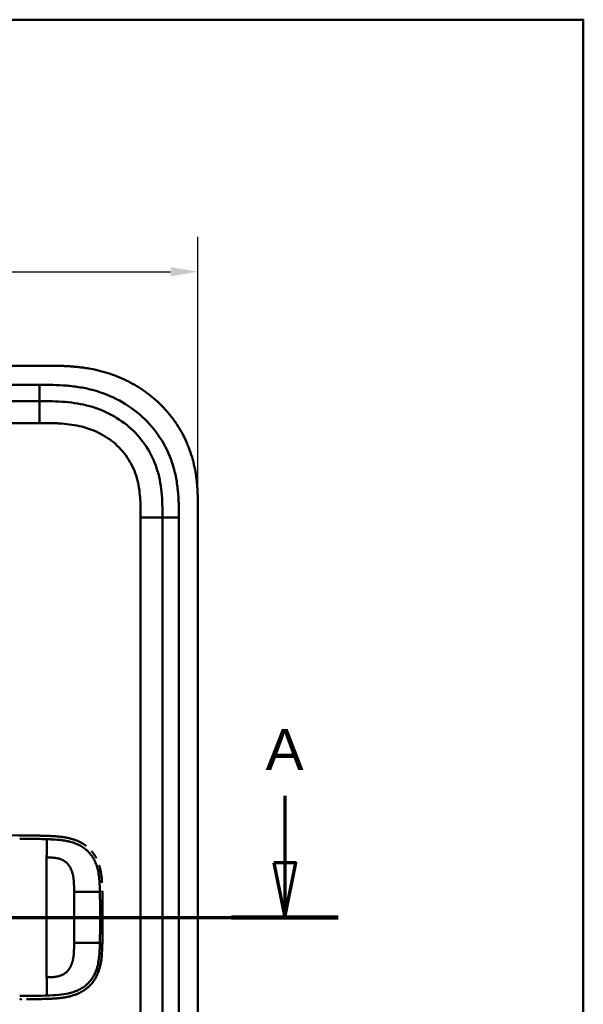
# Model space of a CAD drawing. Header units: millimetres. Extents: x 20 to 833, y 20 to 574.
# Tile 21 of 21: x 717 to 820, y 394 to 574. Entities that reach past the tile are written whole.
import ezdxf

# ---------------------------------------------------------------- set-up
doc = ezdxf.new("R2010")
doc.units = ezdxf.units.MM
doc.header["$LTSCALE"] = 2
for name, color, linetype, lineweight in [('Bemaßungen(DIN)', 7, 'Continuous', 25), ('Schnittansichtslinien(DIN)', 7, 'Continuous', 70), ('Sichtbare Kanten(DIN)', 7, 'Continuous', 50), ('Sichtbare tangentiale Kanten(DIN)', 7, 'Continuous', 50), ('Skizziergeometrie(DIN)', 7, 'Continuous', 50)]:
    doc.layers.add(name, color=color, linetype=linetype, lineweight=lineweight)
doc.styles.add('Aktuell-DINGroßer Text', font='arial.ttf')
doc.styles.add('STANDARD-DIN~0', font='arial.ttf')
doc.dimstyles.new('CAD-LAN', dxfattribs={"dimscale": 2, "dimtxt": 3.5, "dimasz": 2.5, "dimexe": 3.175, "dimexo": 0, "dimgap": 0.8, "dimtad": 1, "dimrnd": 1e-08, "dimtxsty": 'STANDARD-DIN~0', "dimcen": 0.09, "dimdle": 10, "dimclrd": 250, "dimclre": 250, "dimclrt": 250, "dimadec": 0, "dimazin": 2, "dimtfac": 1, "dimtmove": 0, "dimatfit": 3, "dimfxl": 1, "dimtolj": 1, "dimtzin": 0, "dimlwd": 25, "dimlwe": 25, "dimarcsym": 0})

# ---------------------------------------------------------------- blocks, each defined once
blk = doc.blocks.new('Ränder Standardrahmen')
at = {"layer": 'Skizziergeometrie(DIN)', "flags": 128}
blk.add_lwpolyline([(10, 10), (10, 287), (410, 287), (410, 10), (10, 10)], dxfattribs=at)
blk = doc.blocks.new('*D22')
at = {"layer": 'Bemaßungen(DIN)', "color": 250, "linetype": 'Continuous', "lineweight": 25, "true_color": 0x3f3f3f, "transparency": 16777216}
for p, q in [((535.43, 483.86), (535.43, 534.21)), ((749.43, 483.86), (749.43, 534.21)), ((540.43, 527.86), (744.43, 527.86))]:
    blk.add_line(p, q, dxfattribs=at)
at = {"layer": 'Bemaßungen(DIN)', "color": 250, "linetype": 'Continuous', "true_color": 0x3f3f3f, "transparency": 16777216}
for points in [[(540.43, 528.69), (540.43, 527.02), (535.43, 527.86)], [(744.43, 528.69), (744.43, 527.02), (749.43, 527.86)]]:
    blk.add_solid(points, dxfattribs=at)
at = {"layer": 'Defpoints', "color": 0, "linetype": 'Continuous', "transparency": 16777216}
for p in [(749.43, 527.86), (535.43, 483.86), (749.43, 483.86)]:
    blk.add_point(p, dxfattribs=at)
at = {"layer": 'Bemaßungen(DIN)', "color": 250, "linetype": 'Continuous', "lineweight": 25, "true_color": 0x3f3f3f, "transparency": 16777216, "insert": (634.65, 536.49), "char_height": 7, "attachment_point": 1, "style": 'STANDARD-DIN~0'}
blk.add_mtext('\\A1;214', dxfattribs=at)
blk = doc.blocks.new('2DTransSchnitt0')
at = {"layer": 'Schnittansichtslinien(DIN)', "linetype": 'Continuous'}
for p, q in [((259.736, 215.943), (259.736, 209.814)), ((382.665, 215.943), (382.665, 209.814)), ((258.736, 209.814), (259.736, 204.814)), ((260.736, 209.814), (258.736, 209.814)), ((259.736, 209.814), (259.736, 204.814)), ((259.736, 204.814), (260.736, 209.814)), ((381.665, 209.814), (382.665, 204.814)), ((383.665, 209.814), (381.665, 209.814)), ((382.665, 209.814), (382.665, 204.814)), ((382.665, 204.814), (383.665, 209.814)), ((254.853, 204.814), (387.548, 204.814))]:
    blk.add_line(p, q, dxfattribs=at)
at = {"layer": 'Schnittansichtslinien(DIN)', "linetype": 'Continuous', "lineweight": 140}
for p, q in [((254.853, 204.814), (264.619, 204.814)), ((377.782, 204.814), (387.548, 204.814))]:
    blk.add_line(p, q, dxfattribs=at)
at = {"layer": 'Schnittansichtslinien(DIN)', "linetype": 'Continuous', "flags": 128}
for points in [[(258.736, 209.814), (259.736, 204.814), (260.736, 209.814), (258.736, 209.814)], [(381.665, 209.814), (382.665, 204.814), (383.665, 209.814), (381.665, 209.814)]]:
    blk.add_lwpolyline(points, dxfattribs=at)
at = {"layer": 'Schnittansichtslinien(DIN)'}
for points in [[(258.736, 209.814), (259.736, 204.814), (260.736, 209.814), (258.736, 209.814)], [(381.665, 209.814), (382.665, 204.814), (383.665, 209.814), (381.665, 209.814)]]:
    blk.add_solid(points, dxfattribs=at)
at = {"layer": 'Schnittansichtslinien(DIN)', "char_height": 3.734, "attachment_point": 7, "style": 'Aktuell-DINGroßer Text'}
for insert in [(257.983, 218.314), (380.912, 218.314)]:
    blk.add_mtext('A', dxfattribs=dict(at, insert=insert))

msp = doc.modelspace()

# ---------------------------------------------------------------- linework, layer by layer
at = {"layer": 'Sichtbare Kanten(DIN)'}
for p, q in [((721.394, 510.641), (562.471, 510.641)), ((720.394, 504.141), (575.471, 504.141)), ((749.432, 292.425), (749.432, 483.857)), ((742.932, 293.425), (742.932, 482.857)), ((719.159, 424.613), (719.159, 424.613))]:
    msp.add_line(p, q, dxfattribs=at)
for radius, start, end in [(11.7, 33.30625, 33.34865), (11.6, 32.44432, 32.48803), (11.5, 31.57112, 31.61294), (11.7, 326.65937, 326.70471), (11.6, 327.51746, 327.56366), (11.5, 328.39068, 328.43445)]:
    msp.add_arc((716.932, 409.641), radius, start, end, dxfattribs=at)
for points, degree, knots in [([(749.432, 483.857), (749.432, 484.155), (749.432, 484.754), (749.427, 485.507), (749.414, 486.264), (749.396, 486.872), (749.362, 487.635), (749.324, 488.247), (749.249, 489.166), (749.147, 490.085), (748.936, 491.464), (748.682, 492.68), (748.274, 494.183), (747.874, 495.367), (747.282, 496.811), (746.737, 497.935), (745.966, 499.293), (745.282, 500.339), (744.347, 501.588), (743.539, 502.539), (742.458, 503.663), (741.541, 504.507), (740.334, 505.491), (739.322, 506.219), (738.007, 507.052), (736.918, 507.655), (735.517, 508.328), (734.367, 508.801), (732.899, 509.311), (731.706, 509.651), (730.349, 509.964), (729.438, 510.135), (728.523, 510.275), (727.913, 510.355), (727.149, 510.439), (726.539, 510.493), (725.776, 510.547), (725.166, 510.58), (724.253, 510.615), (723.042, 510.64), (721.991, 510.642), (721.394, 510.641)], 3, [0.00000945, 0.00000945, 0.00000945, 0.00000945, 0.02084254, 0.04167563, 0.05209218, 0.07292527, 0.08334182, 0.10417491, 0.11459146, 0.14584109, 0.16667419, 0.20834037, 0.22917346, 0.27083965, 0.29167274, 0.33333892, 0.35417201, 0.3958382, 0.41667129, 0.45833747, 0.47917057, 0.52083675, 0.54166984, 0.58333603, 0.60416912, 0.6458353, 0.66666839, 0.70833458, 0.72916767, 0.77083385, 0.79166695, 0.82291658, 0.83333313, 0.85416622, 0.86458277, 0.88541586, 0.89583241, 0.9166655, 0.92708204, 0.95833168, 0.99999787, 0.99999787, 0.99999787, 0.99999787]), ([(742.932, 482.857), (742.932, 483.657), (742.931, 485.24), (742.8, 487.546), (742.471, 489.764), (741.723, 492.593), (740.164, 495.871), (737.334, 499.214), (733.75, 501.756), (730.315, 503.119), (727.398, 503.756), (725.133, 504.033), (722.796, 504.14), (721.199, 504.141), (720.394, 504.141)], 3, [41.2275228, 41.2275228, 41.2275228, 41.2275228, 41.4710255, 41.7145268, 41.9580281, 42.2015293, 42.6885319, 43.1755344, 43.662537, 44.1495395, 44.3930408, 44.6365421, 44.8800433, 45.1235454, 45.1235454, 45.1235454, 45.1235454]), ([(587.97, 424.629), (587.971, 424.629), (587.972, 424.629), (587.974, 424.629), (587.976, 424.629), (587.984, 424.629), (587.991, 424.629), (588.01, 424.629), (588.023, 424.629), (588.255, 424.629), (588.474, 424.629), (597.026, 424.629), (605.359, 424.629), (626.192, 424.629), (638.692, 424.629), (673.7, 424.629), (696.211, 424.866), (718.717, 424.619)], 3, [0, 0, 0, 0, 0.0002441, 0.0002441, 0.0007324, 0.0007324, 0.0026855, 0.0026855, 0.0065918, 0.0065918, 0.0722195, 0.0722195, 2.5722195, 2.5722195, 6.3222196, 6.3222196, 13.0748039, 13.0748039, 13.0748039, 13.0748039]), ([(717.678, 424.627), (717.623, 424.627), (717.52, 424.628), (717.416, 424.628), (717.313, 424.628), (717.209, 424.628), (717.16, 424.629)], 5, [0.426031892, 0.426031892, 0.426031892, 0.426031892, 0.426031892, 0.426031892, 0.453945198, 0.478940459, 0.478940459, 0.478940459, 0.478940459, 0.478940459, 0.478940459]), ([(717.678, 424.627), (717.678, 424.627), (717.678, 424.627), (717.678, 424.627), (717.678, 424.627), (717.679, 424.627), (717.679, 424.627), (717.681, 424.627), (717.682, 424.627), (717.687, 424.627), (717.691, 424.627), (717.705, 424.627), (717.716, 424.627), (717.758, 424.626), (717.791, 424.626), (717.919, 424.626), (718.015, 424.625), (718.399, 424.622), (718.687, 424.619), (719.836, 424.605), (720.699, 424.586), (722.134, 424.54), (722.734, 424.518), (724.207, 424.414), (725.077, 424.309), (726.284, 424.015), (726.642, 423.908), (727.115, 423.733), (727.238, 423.684), (727.383, 423.623), (727.406, 423.613), (727.437, 423.6), (727.445, 423.596), (727.457, 423.591), (727.46, 423.59), (727.463, 423.588), (727.464, 423.588), (727.464, 423.588), (727.464, 423.588), (727.464, 423.588), (727.464, 423.588), (727.464, 423.588), (727.464, 423.588), (727.464, 423.588)], 3, [0, 0, 0, 0, 0.0000491, 0.0000491, 0.0000891, 0.0000891, 0.0002091, 0.0002091, 0.0005692, 0.0005692, 0.0016492, 0.0016492, 0.0048893, 0.0048893, 0.0146095, 0.0146095, 0.0437711, 0.0437711, 0.1312516, 0.1312516, 0.3939292, 0.3939292, 0.5799593, 0.5799593, 0.8598793, 0.8598793, 0.9815506, 0.9815506, 1.0251294, 1.0251294, 1.0332986, 1.0332986, 1.036362, 1.036362, 1.037511, 1.037511, 1.0376187, 1.0376187, 1.0376591, 1.0376591, 1.0376718, 1.0376718, 1.0376858, 1.0376858, 1.0376858, 1.0376858]), ([(718.717, 424.619), (718.717, 424.619), (718.717, 424.619), (718.717, 424.619), (718.717, 424.619), (718.718, 424.619), (718.719, 424.619), (718.72, 424.619), (718.722, 424.619), (718.728, 424.619), (718.733, 424.619), (718.758, 424.618), (718.777, 424.618), (718.957, 424.616), (719.121, 424.614), (719.274, 424.612), (719.275, 424.612), (719.274, 424.612)], 3, [0, 0, 0, 0, 0.000011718, 0.000011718, 0.000058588, 0.000058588, 0.000246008, 0.000246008, 0.000620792, 0.000620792, 0.002119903, 0.002119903, 0.008116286, 0.008116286, 0.056609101, 0.056609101, 0.056677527, 0.056677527, 0.056677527, 0.056677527]), ([(718.717, 424.619), (718.717, 424.619), (718.717, 424.619), (718.717, 424.619), (718.717, 424.619), (718.718, 424.619), (718.718, 424.619), (718.72, 424.619), (718.721, 424.619), (718.726, 424.619), (718.729, 424.619), (718.744, 424.618), (718.754, 424.618), (718.797, 424.618), (718.829, 424.618), (718.957, 424.616), (719.053, 424.615), (719.434, 424.609), (719.72, 424.605), (720.435, 424.59), (720.86, 424.58), (721.922, 424.548), (722.552, 424.527), (724.115, 424.426), (725.038, 424.319), (726.293, 424.013), (726.65, 423.905), (727.122, 423.73), (727.246, 423.681), (727.39, 423.62), (727.413, 423.61), (727.444, 423.597), (727.453, 423.593), (727.462, 423.589), (727.462, 423.589), (727.464, 423.588), (727.464, 423.588), (727.464, 423.588), (727.464, 423.588), (727.464, 423.588), (727.464, 423.588), (727.464, 423.588)], 3, [0, 0, 0, 0, 0.00005241, 0.00005241, 0.00009242, 0.00009242, 0.00021245, 0.00021245, 0.0005725, 0.0005725, 0.00165256, 0.00165256, 0.00489264, 0.00489264, 0.01461281, 0.01461281, 0.04377449, 0.04377449, 0.13125587, 0.13125587, 0.2625352, 0.2625352, 0.45952046, 0.45952046, 0.75581351, 0.75581351, 0.87730662, 0.87730662, 0.92088603, 0.92088603, 0.92905535, 0.92905535, 0.93211897, 0.93211897, 0.93240621, 0.93240621, 0.93251398, 0.93251398, 0.93253419, 0.93253419, 0.93255264, 0.93255264, 0.93255264, 0.93255264]), ([(719.855, 424.602), (719.855, 424.602), (719.856, 424.602), (719.856, 424.602), (719.856, 424.602), (719.857, 424.602), (719.857, 424.602), (719.859, 424.602), (719.86, 424.602), (719.863, 424.602), (719.865, 424.602), (719.898, 424.601), (719.93, 424.601), (719.997, 424.599), (720.033, 424.599), (720.195, 424.595), (720.321, 424.592), (720.446, 424.59), (720.448, 424.589), (720.45, 424.589), (720.45, 424.589), (720.45, 424.589)], 3, [0, 0, 0, 0, 0.000037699, 0.000037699, 0.000112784, 0.000112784, 0.000262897, 0.000262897, 0.000563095, 0.000563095, 0.00116347, 0.00116347, 0.010769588, 0.010769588, 0.02174435, 0.02174435, 0.060254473, 0.060254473, 0.060863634, 0.060863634, 0.06090746, 0.06090746, 0.06090746, 0.06090746]), ([(721.114, 424.572), (721.114, 424.572), (721.115, 424.572), (721.115, 424.572), (721.115, 424.572), (721.116, 424.572), (721.116, 424.572), (721.118, 424.572), (721.119, 424.572), (721.123, 424.572), (721.127, 424.572), (721.141, 424.572), (721.152, 424.571), (721.194, 424.57), (721.225, 424.569), (721.351, 424.565), (721.445, 424.562), (721.547, 424.559), (721.556, 424.559), (721.571, 424.558), (721.578, 424.558), (721.584, 424.558), (721.585, 424.558), (721.585, 424.558), (721.585, 424.558), (721.585, 424.558), (721.585, 424.558), (721.585, 424.558), (721.585, 424.558), (721.585, 424.558)], 3, [0, 0, 0, 0, 0.00008353, 0.00008353, 0.00012354, 0.00012354, 0.000243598, 0.000243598, 0.00060375, 0.00060375, 0.001683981, 0.001683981, 0.004924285, 0.004924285, 0.014644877, 0.014644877, 0.043810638, 0.043810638, 0.046544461, 0.046544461, 0.048595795, 0.048595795, 0.048641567, 0.048641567, 0.048665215, 0.048665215, 0.048677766, 0.048677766, 0.048692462, 0.048692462, 0.048692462, 0.048692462]), ([(728.897, 422.757), (728.673, 422.925), (728.396, 423.111), (728.11, 423.279), (727.815, 423.43), (727.514, 423.566), (727.464, 423.588)], 5, [0.94147194, 0.94147194, 0.94147194, 0.94147194, 0.94147194, 0.94147194, 1.09060804, 1.12015227, 1.12015227, 1.12015227, 1.12015227, 1.12015227, 1.12015227]), ([(730.788, 420.533), (730.77, 420.567), (730.631, 420.826), (730.479, 421.076), (730.316, 421.315), (730.141, 421.544), (729.981, 421.734)], 5, [0.63578119, 0.63578119, 0.63578119, 0.63578119, 0.63578119, 0.63578119, 0.65520572, 0.78405735, 0.78405735, 0.78405735, 0.78405735, 0.78405735, 0.78405735]), ([(731.724, 417.444), (731.69, 417.692), (731.633, 418.036), (731.565, 418.379), (731.482, 418.717), (731.385, 419.051), (731.356, 419.145)], 5, [0.31433668, 0.31433668, 0.31433668, 0.31433668, 0.31433668, 0.31433668, 0.43750456, 0.48594884, 0.48594884, 0.48594884, 0.48594884, 0.48594884, 0.48594884]), ([(731.724, 417.444), (731.724, 417.444), (731.724, 417.444), (731.724, 417.444), (731.725, 417.444), (731.725, 417.443), (731.725, 417.443), (731.725, 417.441), (731.725, 417.44), (731.726, 417.435), (731.726, 417.432), (731.728, 417.418), (731.73, 417.407), (731.736, 417.364), (731.74, 417.332), (731.756, 417.204), (731.768, 417.108), (731.811, 416.723), (731.835, 416.432), (731.858, 416.08), (731.862, 416.018), (731.866, 415.956)], 3, [0, 0, 0, 0, 0.00003489, 0.00003489, 0.00007493, 0.00007493, 0.00019502, 0.00019502, 0.00055514, 0.00055514, 0.00163526, 0.00163526, 0.00487537, 0.00487537, 0.01459547, 0.01459547, 0.04375692, 0.04375692, 0.13126731, 0.13126731, 0.14987755, 0.14987755, 0.14987755, 0.14987755]), ([(731.92, 414.496), (731.92, 414.496), (731.92, 414.496), (731.92, 414.495), (731.92, 414.495), (731.92, 414.495), (731.92, 414.494), (731.92, 414.491), (731.92, 414.487), (731.92, 414.472), (731.92, 414.459), (731.923, 414.345), (731.925, 414.244), (731.928, 414.132), (731.928, 414.109), (731.928, 414.109)], 3, [0, 0, 0, 0, 0.000014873, 0.000014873, 0.000074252, 0.000074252, 0.00019292, 0.00019292, 0.001142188, 0.001142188, 0.004938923, 0.004938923, 0.03531761, 0.03531761, 0.038680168, 0.038680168, 0.038680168, 0.038680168]), ([(731.944, 413.301), (731.941, 413.436), (731.939, 413.571), (731.936, 413.706), (731.934, 413.841), (731.931, 413.975), (731.928, 414.109)], 3, [0.366689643, 0.366689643, 0.366689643, 0.366689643, 0.406900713, 0.406900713, 0.406900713, 0.447266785, 0.447266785, 0.447266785, 0.447266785]), ([(731.944, 413.301), (731.944, 413.301), (731.944, 413.301), (731.944, 413.301), (731.944, 413.301), (731.944, 413.3), (731.944, 413.3), (731.944, 413.298), (731.944, 413.297), (731.944, 413.292), (731.944, 413.289), (731.944, 413.274), (731.944, 413.263), (731.945, 413.22), (731.945, 413.188), (731.948, 413.058), (731.949, 412.961), (731.951, 412.837), (731.951, 412.811), (731.952, 412.771), (731.952, 412.757), (731.952, 412.737), (731.953, 412.731), (731.953, 412.721), (731.953, 412.717), (731.953, 412.712), (731.953, 412.711), (731.953, 412.708), (731.953, 412.707), (731.953, 412.706), (731.953, 412.706), (731.953, 412.705), (731.953, 412.705), (731.953, 412.705), (731.953, 412.704), (731.953, 412.704), (731.953, 412.704), (731.953, 412.704), (731.953, 412.704), (731.953, 412.704)], 3, [0, 0, 0, 0, 0.000053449, 0.000053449, 0.000093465, 0.000093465, 0.000213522, 0.000213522, 0.000573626, 0.000573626, 0.001653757, 0.001653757, 0.004893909, 0.004893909, 0.014614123, 0.014614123, 0.043774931, 0.043774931, 0.051769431, 0.051769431, 0.055766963, 0.055766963, 0.057765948, 0.057765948, 0.05876565, 0.05876565, 0.059265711, 0.059265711, 0.059515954, 0.059515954, 0.059641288, 0.059641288, 0.059704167, 0.059704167, 0.059735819, 0.059735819, 0.059751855, 0.059751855, 0.059768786, 0.059768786, 0.059768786, 0.059768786]), ([(731.961, 412.117), (731.959, 412.258), (731.957, 412.399), (731.955, 412.54), (731.955, 412.594), (731.954, 412.649), (731.953, 412.704)], 3, [0.248417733, 0.248417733, 0.248417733, 0.248417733, 0.290654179, 0.290654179, 0.290654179, 0.307101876, 0.307101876, 0.307101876, 0.307101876]), ([(731.961, 412.117), (731.961, 412.117), (731.961, 412.117), (731.961, 412.116), (731.961, 412.116), (731.961, 412.116), (731.961, 412.115), (731.961, 412.114), (731.961, 412.112), (731.961, 412.108), (731.961, 412.104), (731.961, 412.09), (731.961, 412.079), (731.962, 412.036), (731.962, 412.003), (731.963, 411.874), (731.964, 411.776), (731.966, 411.655), (731.966, 411.631), (731.966, 411.594), (731.966, 411.582), (731.966, 411.564), (731.966, 411.558), (731.967, 411.549), (731.967, 411.546), (731.967, 411.541), (731.967, 411.54), (731.967, 411.537), (731.967, 411.537), (731.967, 411.535), (731.967, 411.535), (731.967, 411.534), (731.967, 411.534), (731.967, 411.534), (731.967, 411.534), (731.967, 411.534), (731.967, 411.534), (731.967, 411.534), (731.967, 411.534), (731.967, 411.534)], 3, [0, 0, 0, 0, 0.000031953, 0.000031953, 0.000071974, 0.000071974, 0.000192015, 0.000192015, 0.000552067, 0.000552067, 0.001632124, 0.001632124, 0.004872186, 0.004872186, 0.014592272, 0.014592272, 0.043752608, 0.043752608, 0.05104132, 0.05104132, 0.054685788, 0.054685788, 0.056508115, 0.056508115, 0.057419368, 0.057419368, 0.057875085, 0.057875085, 0.058103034, 0.058103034, 0.0582171, 0.0582171, 0.058274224, 0.058274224, 0.058302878, 0.058302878, 0.058317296, 0.058317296, 0.058332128, 0.058332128, 0.058332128, 0.058332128]), ([(731.971, 410.955), (731.97, 411.096), (731.969, 411.236), (731.968, 411.376), (731.968, 411.428), (731.967, 411.481), (731.967, 411.534)], 3, [0.132443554, 0.132443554, 0.132443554, 0.132443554, 0.174407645, 0.174407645, 0.174407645, 0.190155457, 0.190155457, 0.190155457, 0.190155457]), ([(731.975, 409.851), (731.975, 409.851), (731.975, 409.851), (731.975, 409.85), (731.975, 409.85), (731.975, 409.85), (731.975, 409.849), (731.975, 409.848), (731.975, 409.846), (731.975, 409.842), (731.975, 409.838), (731.975, 409.824), (731.975, 409.813), (731.975, 409.77), (731.975, 409.737), (731.975, 409.608), (731.975, 409.51), (731.975, 409.122), (731.974, 408.83), (731.97, 408.101), (731.967, 407.664), (731.958, 406.898), (731.953, 406.57), (731.933, 405.29), (731.923, 404.335), (731.871, 403.385)], 3, [0, 0, 0, 0, 0.00008576, 0.00008576, 0.00012576, 0.00012576, 0.00024577, 0.00024577, 0.00060577, 0.00060577, 0.00168578, 0.00168578, 0.0049258, 0.0049258, 0.01464581, 0.01464581, 0.04380589, 0.04380589, 0.13128689, 0.13128689, 0.26250768, 0.26250768, 0.36092522, 0.36092522, 0.64677921, 0.64677921, 0.64677921, 0.64677921]), ([(731.971, 410.955), (731.971, 410.955), (731.971, 410.955), (731.971, 410.955), (731.971, 410.954), (731.971, 410.954), (731.971, 410.953), (731.971, 410.952), (731.971, 410.951), (731.971, 410.946), (731.971, 410.942), (731.971, 410.928), (731.971, 410.917), (731.972, 410.874), (731.972, 410.841), (731.972, 410.712), (731.973, 410.615), (731.975, 410.226), (731.975, 409.934), (731.975, 409.205), (731.974, 408.768), (731.969, 407.925), (731.965, 407.53), (731.96, 407.114)], 3, [0, 0, 0, 0, 0.00006518, 0.00006518, 0.00010518, 0.00010518, 0.00022519, 0.00022519, 0.00058521, 0.00058521, 0.00166523, 0.00166523, 0.00490526, 0.00490526, 0.01462529, 0.01462529, 0.04378543, 0.04378543, 0.13126692, 0.13126692, 0.26248759, 0.26248759, 0.38414891, 0.38414891, 0.38414891, 0.38414891]), ([(731.973, 408.758), (731.974, 408.816), (731.974, 408.917), (731.974, 409.019), (731.975, 409.12), (731.975, 409.222), (731.975, 409.266)], 5, [0.378128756, 0.378128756, 0.378128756, 0.378128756, 0.378128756, 0.378128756, 0.40694036, 0.42880411, 0.42880411, 0.42880411, 0.42880411, 0.42880411, 0.42880411]), ([(731.966, 407.685), (731.966, 407.685), (731.966, 407.684), (731.966, 407.684), (731.966, 407.684), (731.966, 407.683), (731.966, 407.683), (731.966, 407.681), (731.966, 407.68), (731.966, 407.675), (731.966, 407.672), (731.966, 407.657), (731.966, 407.646), (731.966, 407.603), (731.965, 407.571), (731.964, 407.441), (731.963, 407.344), (731.96, 407.082), (731.958, 406.916), (731.956, 406.751)], 3, [0, 0, 0, 0, 0.000075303, 0.000075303, 0.000115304, 0.000115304, 0.000235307, 0.000235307, 0.000595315, 0.000595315, 0.001675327, 0.001675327, 0.004915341, 0.004915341, 0.014635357, 0.014635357, 0.043795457, 0.043795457, 0.093385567, 0.093385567, 0.093385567, 0.093385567]), ([(731.953, 406.531), (731.953, 406.527), (731.951, 406.425), (731.942, 405.832), (731.932, 405.292), (731.919, 404.752)], 3, [0.11540999, 0.11540999, 0.11540999, 0.11540999, 0.13127697, 0.13127697, 0.29329903, 0.29329903, 0.29329903, 0.29329903]), ([(731.953, 406.531), (731.953, 406.531), (731.953, 406.531), (731.953, 406.53), (731.953, 406.53), (731.953, 406.53), (731.953, 406.529), (731.953, 406.528), (731.953, 406.526), (731.953, 406.522), (731.952, 406.518), (731.952, 406.504), (731.952, 406.493), (731.951, 406.45), (731.951, 406.417), (731.949, 406.288), (731.947, 406.19), (731.945, 406.057), (731.945, 406.02), (731.944, 405.97), (731.944, 405.957), (731.943, 405.94), (731.943, 405.938), (731.943, 405.935), (731.943, 405.935), (731.943, 405.934), (731.943, 405.934), (731.943, 405.934), (731.943, 405.934), (731.943, 405.934), (731.943, 405.934), (731.943, 405.934)], 3, [0, 0, 0, 0, 0.000042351, 0.000042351, 0.000082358, 0.000082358, 0.000202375, 0.000202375, 0.000562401, 0.000562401, 0.001642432, 0.001642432, 0.004882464, 0.004882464, 0.014602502, 0.014602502, 0.043762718, 0.043762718, 0.054697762, 0.054697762, 0.058798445, 0.058798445, 0.059567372, 0.059567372, 0.059642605, 0.059642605, 0.059680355, 0.059680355, 0.059699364, 0.059699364, 0.059718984, 0.059718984, 0.059718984, 0.059718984]), ([(731.953, 406.531), (731.953, 406.525), (731.951, 406.418), (731.949, 406.272), (731.947, 406.181), (731.945, 406.057), (731.945, 406.023), (731.944, 405.976), (731.944, 405.964), (731.943, 405.946), (731.943, 405.941), (731.943, 405.936), (731.943, 405.936), (731.943, 405.935), (731.943, 405.935), (731.943, 405.934), (731.943, 405.934), (731.943, 405.934), (731.943, 405.934), (731.943, 405.934), (731.943, 405.934), (731.943, 405.934)], 3, [0.442471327, 0.442471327, 0.442471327, 0.442471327, 0.459325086, 0.459325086, 0.486465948, 0.486465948, 0.496643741, 0.496643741, 0.500460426, 0.500460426, 0.501891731, 0.501891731, 0.502039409, 0.502039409, 0.502113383, 0.502113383, 0.502150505, 0.502150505, 0.502169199, 0.502169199, 0.502188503, 0.502188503, 0.502188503, 0.502188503]), ([(731.919, 404.752), (731.902, 404.014), (731.878, 403.272), (731.732, 401.726), (731.599, 400.912), (731.289, 399.893), (731.202, 399.643), (731.07, 399.319), (731.035, 399.239), (730.988, 399.133), (730.976, 399.106), (730.946, 399.041), (730.919, 398.985), (730.908, 398.963)], 3, [0, 0, 0, 0, 0.22193197, 0.22193197, 0.46716063, 0.46716063, 0.54829254, 0.54829254, 0.57530613, 0.57530613, 0.58430947, 0.58430947, 0.59766622, 0.59766622, 0.59766622, 0.59766622]), ([(731.928, 405.145), (731.928, 405.145), (731.928, 405.145), (731.928, 405.145), (731.928, 405.145), (731.928, 405.144), (731.928, 405.144), (731.928, 405.142), (731.928, 405.141), (731.928, 405.136), (731.928, 405.133), (731.927, 405.118), (731.927, 405.108), (731.926, 405.064), (731.926, 405.032), (731.923, 404.917), (731.921, 404.835), (731.919, 404.752)], 3, [0, 0, 0, 0, 0.000033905, 0.000033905, 0.000073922, 0.000073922, 0.000193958, 0.000193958, 0.000554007, 0.000554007, 0.001634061, 0.001634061, 0.004874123, 0.004874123, 0.014594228, 0.014594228, 0.039322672, 0.039322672, 0.039322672, 0.039322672]), ([(731.455, 400.459), (731.455, 400.459), (731.455, 400.459), (731.455, 400.459), (731.455, 400.459), (731.455, 400.459), (731.455, 400.458), (731.455, 400.458), (731.455, 400.457), (731.453, 400.449), (731.451, 400.441), (731.446, 400.424), (731.443, 400.415), (731.434, 400.381), (731.427, 400.356), (731.383, 400.2), (731.344, 400.069), (731.244, 399.766), (731.181, 399.595), (730.818, 398.696), (730.408, 398.013), (729.732, 397.236), (729.539, 397.041), (729.269, 396.799), (729.2, 396.74), (729.106, 396.663), (729.083, 396.644), (729.03, 396.602), (728.992, 396.573), (728.969, 396.555)], 3, [0, 0, 0, 0, 0.00001917, 0.00001917, 0.00005748, 0.00005748, 0.0001341, 0.0001341, 0.00028731, 0.00028731, 0.00273867, 0.00273867, 0.00568458, 0.00568458, 0.01354037, 0.01354037, 0.0554501, 0.0554501, 0.11134724, 0.11134724, 0.35517064, 0.35517064, 0.44356655, 0.44356655, 0.47298673, 0.47298673, 0.48279188, 0.48279188, 0.49507845, 0.49507845, 0.49507845, 0.49507845]), ([(731.455, 400.46), (731.462, 400.485), (731.543, 400.793), (731.611, 401.104), (731.669, 401.419), (731.716, 401.734), (731.753, 402.024)], 5, [1.29338836, 1.29338836, 1.29338836, 1.29338836, 1.29338836, 1.29338836, 1.30638847, 1.4503927, 1.4503927, 1.4503927, 1.4503927, 1.4503927, 1.4503927]), ([(730.096, 397.663), (730.229, 397.83), (730.409, 398.076), (730.576, 398.334), (730.729, 398.603), (730.869, 398.881), (730.908, 398.963)], 5, [0.97812109, 0.97812109, 0.97812109, 0.97812109, 0.97812109, 0.97812109, 1.08869603, 1.13469167, 1.13469167, 1.13469167, 1.13469167, 1.13469167, 1.13469167]), ([(721.788, 394.706), (721.788, 394.706), (722.204, 394.72), (722.988, 394.751), (723.765, 394.798), (724.524, 394.879), (725.271, 395.01), (725.62, 395.085)], 5, [0, 0, 0, 0, 0, 0, 0.00023388, 0.21792631, 0.41257681, 0.41257681, 0.41257681, 0.41257681, 0.41257681, 0.41257681]), ([(727.357, 395.623), (727.357, 395.623), (727.357, 395.623), (727.356, 395.623), (727.356, 395.623), (727.356, 395.623), (727.355, 395.622), (727.354, 395.622), (727.352, 395.621), (727.346, 395.618), (727.341, 395.616), (727.324, 395.609), (727.312, 395.604), (727.233, 395.572), (727.167, 395.545), (727.01, 395.485), (726.92, 395.452), (726.586, 395.336), (726.339, 395.261), (726.005, 395.174), (725.921, 395.153), (725.808, 395.127), (725.78, 395.12), (725.708, 395.104), (725.65, 395.091), (725.62, 395.085)], 3, [0, 0, 0, 0, 0.00001147, 0.00001147, 0.00004801, 0.00004801, 0.00019399, 0.00019399, 0.00077765, 0.00077765, 0.0024395, 0.0024395, 0.006871, 0.006871, 0.03050718, 0.03050718, 0.06202333, 0.06202333, 0.14611606, 0.14611606, 0.17412924, 0.17412924, 0.18346635, 0.18346635, 0.19788022, 0.19788022, 0.19788022, 0.19788022]), ([(727.357, 395.623), (727.429, 395.653), (727.769, 395.802), (728.101, 395.971), (728.424, 396.161), (728.734, 396.374), (728.969, 396.555)], 5, [0.61062923, 0.61062923, 0.61062923, 0.61062923, 0.61062923, 0.61062923, 0.65331117, 0.81171679, 0.81171679, 0.81171679, 0.81171679, 0.81171679, 0.81171679]), ([(717.094, 394.628), (717.094, 394.628), (717.094, 394.628), (717.094, 394.628), (717.094, 394.628), (717.094, 394.628), (717.093, 394.628), (717.093, 394.628), (717.092, 394.628), (717.09, 394.628), (717.088, 394.628), (717.068, 394.628), (717.05, 394.628), (717.008, 394.628), (716.984, 394.628), (716.928, 394.628), (716.895, 394.628), (716.853, 394.628), (716.842, 394.628), (716.827, 394.628), (716.824, 394.628), (716.819, 394.628), (716.818, 394.628), (716.816, 394.628), (716.816, 394.628), (716.815, 394.628), (716.815, 394.628), (716.815, 394.628), (716.815, 394.628), (716.815, 394.628)], 3, [0, 0, 0, 0, 0.000010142, 0.000010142, 0.000037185, 0.000037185, 0.000109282, 0.000109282, 0.000301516, 0.000301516, 0.000814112, 0.000814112, 0.00628175, 0.00628175, 0.013571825, 0.013571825, 0.023292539, 0.023292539, 0.026532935, 0.026532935, 0.027613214, 0.027613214, 0.02797342, 0.02797342, 0.028093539, 0.028093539, 0.028133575, 0.028133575, 0.028179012, 0.028179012, 0.028179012, 0.028179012]), ([(719.211, 394.644), (719.211, 394.644), (719.21, 394.644), (719.21, 394.644), (719.21, 394.644), (719.209, 394.644), (719.209, 394.644), (719.207, 394.644), (719.206, 394.644), (719.202, 394.644), (719.198, 394.644), (719.184, 394.644), (719.173, 394.644), (719.131, 394.643), (719.099, 394.643), (718.972, 394.641), (718.876, 394.64), (718.751, 394.639), (718.722, 394.638), (718.679, 394.638), (718.664, 394.638), (718.642, 394.637), (718.635, 394.637), (718.624, 394.637), (718.62, 394.637), (718.615, 394.637), (718.613, 394.637), (718.61, 394.637), (718.609, 394.637), (718.608, 394.637), (718.608, 394.637), (718.607, 394.637), (718.607, 394.637), (718.606, 394.637), (718.606, 394.637), (718.606, 394.637), (718.606, 394.637), (718.606, 394.637), (718.606, 394.637), (718.606, 394.637)], 3, [0, 0, 0, 0, 0.000043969, 0.000043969, 0.000083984, 0.000083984, 0.000204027, 0.000204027, 0.000564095, 0.000564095, 0.001644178, 0.001644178, 0.004884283, 0.004884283, 0.014604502, 0.014604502, 0.04376599, 0.04376599, 0.052593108, 0.052593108, 0.057007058, 0.057007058, 0.059214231, 0.059214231, 0.060317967, 0.060317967, 0.060869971, 0.060869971, 0.061146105, 0.061146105, 0.061284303, 0.061284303, 0.061353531, 0.061353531, 0.061388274, 0.061388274, 0.061405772, 0.061405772, 0.061423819, 0.061423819, 0.061423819, 0.061423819]), ([(719.211, 394.644), (719.221, 394.645), (719.231, 394.645), (719.435, 394.648), (719.627, 394.651), (719.819, 394.654)], 3, [0.247650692, 0.247650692, 0.247650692, 0.247650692, 0.250845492, 0.250845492, 0.310534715, 0.310534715, 0.310534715, 0.310534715]), ([(720.428, 394.667), (720.428, 394.667), (720.428, 394.667), (720.428, 394.667), (720.428, 394.667), (720.427, 394.667), (720.427, 394.667), (720.425, 394.667), (720.424, 394.667), (720.42, 394.667), (720.416, 394.667), (720.402, 394.667), (720.392, 394.666), (720.35, 394.665), (720.318, 394.665), (720.192, 394.662), (720.097, 394.66), (719.971, 394.657), (719.941, 394.657), (719.895, 394.656), (719.88, 394.656), (719.857, 394.655), (719.849, 394.655), (719.838, 394.655), (719.834, 394.655), (719.828, 394.655), (719.826, 394.655), (719.823, 394.655), (719.823, 394.654), (719.821, 394.654), (719.821, 394.654), (719.82, 394.654), (719.82, 394.654), (719.819, 394.654), (719.819, 394.654), (719.819, 394.654), (719.819, 394.654), (719.819, 394.654), (719.819, 394.654), (719.819, 394.654)], 3, [0, 0, 0, 0, 0.000046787, 0.000046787, 0.000086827, 0.000086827, 0.000206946, 0.000206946, 0.000567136, 0.000567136, 0.001647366, 0.001647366, 0.004887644, 0.004887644, 0.014608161, 0.014608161, 0.043771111, 0.043771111, 0.053078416, 0.053078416, 0.057732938, 0.057732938, 0.060060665, 0.060060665, 0.061224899, 0.061224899, 0.061807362, 0.061807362, 0.062098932, 0.062098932, 0.062245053, 0.062245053, 0.062318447, 0.062318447, 0.062355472, 0.062355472, 0.062374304, 0.062374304, 0.062394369, 0.062394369, 0.062394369, 0.062394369]), ([(720.428, 394.667), (720.437, 394.667), (720.445, 394.668), (720.655, 394.672), (720.857, 394.677), (721.072, 394.684), (721.086, 394.684), (721.101, 394.684)], 3, [0.373932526, 0.373932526, 0.373932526, 0.373932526, 0.376597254, 0.376597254, 0.439473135, 0.439473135, 0.443987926, 0.443987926, 0.443987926, 0.443987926]), ([(721.59, 394.699), (721.59, 394.699), (721.589, 394.699), (721.589, 394.699), (721.589, 394.699), (721.589, 394.699), (721.589, 394.699), (721.588, 394.699), (721.587, 394.699), (721.584, 394.699), (721.582, 394.699), (721.573, 394.699), (721.567, 394.699), (721.541, 394.698), (721.521, 394.697), (721.443, 394.695), (721.383, 394.693), (721.287, 394.69), (721.25, 394.689), (721.194, 394.687), (721.176, 394.687), (721.148, 394.686), (721.138, 394.685), (721.124, 394.685), (721.12, 394.685), (721.113, 394.685), (721.11, 394.685), (721.107, 394.685), (721.105, 394.685), (721.104, 394.684), (721.103, 394.684), (721.102, 394.684), (721.102, 394.684), (721.101, 394.684), (721.101, 394.684), (721.101, 394.684), (721.101, 394.684), (721.101, 394.684), (721.101, 394.684), (721.101, 394.684), (721.101, 394.684), (721.101, 394.684)], 3, [0, 0, 0, 0, 0.000030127, 0.000030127, 0.00007034, 0.00007034, 0.000146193, 0.000146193, 0.000373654, 0.000373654, 0.001055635, 0.001055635, 0.003100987, 0.003100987, 0.009236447, 0.009236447, 0.027643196, 0.027643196, 0.039082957, 0.039082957, 0.044805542, 0.044805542, 0.047668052, 0.047668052, 0.049100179, 0.049100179, 0.049817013, 0.049817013, 0.050176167, 0.050176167, 0.050356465, 0.050356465, 0.050447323, 0.050447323, 0.050493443, 0.050493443, 0.050517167, 0.050517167, 0.050529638, 0.050529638, 0.050543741, 0.050543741, 0.050543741, 0.050543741]), ([(721.59, 394.699), (721.613, 394.7), (721.636, 394.701), (721.702, 394.703), (721.745, 394.705), (721.788, 394.706)], 3, [0.495122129, 0.495122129, 0.495122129, 0.495122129, 0.502349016, 0.502349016, 0.515895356, 0.515895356, 0.515895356, 0.515895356])]:
    msp.add_open_spline(points, degree=degree, knots=knots, dxfattribs=at)
for points, degree in [([(722.693, 424.514), (722.513, 424.523), (722.332, 424.531), (722.151, 424.538), (721.97, 424.545), (721.788, 424.551)], 5), ([(725.773, 424.138), (725.447, 424.213), (725.118, 424.276), (724.787, 424.328), (724.454, 424.371), (724.119, 424.407)], 5), ([(716.789, 394.628), (716.797, 394.628), (716.806, 394.628), (716.815, 394.628)], 3), ([(718.022, 394.632), (718.218, 394.634), (718.412, 394.635), (718.606, 394.637)], 3)]:
    msp.add_open_spline(points, degree=degree, dxfattribs=at)
at = {"layer": 'Sichtbare tangentiale Kanten(DIN)'}
for p, q in [((575.471, 507.141), (720.394, 507.141)), ((720.394, 504.141), (720.394, 507.141)), ((720.394, 504.141), (720.394, 500.141)), ((720.394, 500.141), (575.471, 500.141)), ((738.932, 293.425), (738.932, 482.857)), ((738.932, 482.857), (742.932, 482.857)), ((742.932, 482.857), (745.932, 482.857)), ((745.932, 482.857), (745.932, 293.425)), ((726.744, 414.286), (726.744, 414.295)), ((731.468, 414.286), (726.744, 414.286)), ((731.468, 404.971), (726.744, 404.971)), ((726.744, 404.971), (726.744, 404.962))]:
    msp.add_line(p, q, dxfattribs=at)
for centre, major_axis, start_param, end_param in [((726.826, 409.069), (-0.005, 10.727), 1.0628535, 1.5185692), ((726.826, 410.188), (-0.005, -10.727), 4.7645546, 5.2203318)]:
    msp.add_ellipse(centre, major_axis=major_axis, ratio=0.0085792, start_param=start_param, end_param=end_param, dxfattribs=at)
for points, degree, knots in [([(720.394, 507.141), (721.199, 507.141), (722.846, 507.14), (725.37, 507.026), (727.892, 506.719), (731.209, 505.997), (735.188, 504.423), (739.379, 501.451), (742.712, 497.519), (744.55, 493.65), (745.417, 490.36), (745.79, 487.837), (745.931, 485.303), (745.932, 483.657), (745.932, 482.857)], 3, [41.2275225, 41.2275225, 41.2275225, 41.2275225, 41.4710252, 41.7145264, 41.9580277, 42.201529, 42.6885315, 43.1755341, 43.6625366, 44.1495392, 44.3930404, 44.6365417, 44.880043, 45.123546, 45.123546, 45.123546, 45.123546]), ([(738.229, 490.102), (738.058, 490.692), (737.851, 491.264), (737.608, 491.813), (737.359, 492.378), (737.065, 492.932), (736.736, 493.457), (736.405, 493.985), (736.032, 494.493), (735.628, 494.967), (735.223, 495.443), (734.779, 495.894), (734.309, 496.308), (733.841, 496.721), (733.342, 497.102), (732.822, 497.447), (732.302, 497.791), (731.757, 498.102), (731.198, 498.375), (730.639, 498.647), (730.058, 498.886), (729.472, 499.087), (729.468, 499.088), (729.465, 499.089), (729.461, 499.09), (728.882, 499.289), (728.285, 499.455), (727.686, 499.589), (727.681, 499.59), (727.676, 499.591), (727.67, 499.592), (727.081, 499.724), (726.488, 499.825), (725.888, 499.902), (725.879, 499.903), (725.87, 499.905), (725.86, 499.906), (725.267, 499.982), (724.679, 500.033), (724.062, 500.069), (724.055, 500.07), (724.047, 500.07), (724.04, 500.071), (723.734, 500.088), (723.44, 500.101), (723.139, 500.111), (722.829, 500.121), (722.521, 500.128), (722.213, 500.132), (721.604, 500.141), (720.999, 500.141), (720.394, 500.141)], 3, [0, 0, 0, 0, 0.1818471, 0.1818471, 0.1818471, 0.3687122, 0.3687122, 0.3687122, 0.5566899, 0.5566899, 0.5566899, 0.7451003, 0.7451003, 0.7451003, 0.9328992, 0.9328992, 0.9328992, 1.1203708, 1.1203708, 1.1203708, 1.3077792, 1.3077792, 1.3077792, 1.3088638, 1.3088638, 1.3088638, 1.4939899, 1.4939899, 1.4939899, 1.4956398, 1.4956398, 1.4956398, 1.6777905, 1.6777905, 1.6777905, 1.6806002, 1.6806002, 1.6806002, 1.8606637, 1.8606637, 1.8606637, 1.8628262, 1.8628262, 1.8628262, 1.9520853, 1.9520853, 1.9520853, 2.0438684, 2.0438684, 2.0438684, 2.2253748, 2.2253748, 2.2253748, 2.2253748]), ([(738.932, 482.857), (738.932, 483.092), (738.932, 483.327), (738.932, 483.563), (738.931, 483.706), (738.931, 483.85), (738.93, 483.994), (738.929, 484.066), (738.928, 484.138), (738.928, 484.209), (738.926, 484.353), (738.924, 484.497), (738.922, 484.641), (738.92, 484.717), (738.919, 484.793), (738.917, 484.869), (738.915, 484.945), (738.913, 485.022), (738.911, 485.098), (738.907, 485.25), (738.902, 485.402), (738.896, 485.56), (738.883, 485.869), (738.867, 486.163), (738.845, 486.467), (738.844, 486.475), (738.844, 486.482), (738.843, 486.49), (738.798, 487.107), (738.731, 487.696), (738.635, 488.285), (738.634, 488.294), (738.632, 488.303), (738.631, 488.311), (738.532, 488.91), (738.401, 489.501), (738.238, 490.071), (738.235, 490.081), (738.232, 490.091), (738.229, 490.102)], 3, [0, 0, 0, 0, 0.07060207, 0.07060207, 0.07060207, 0.11373454, 0.11373454, 0.11373454, 0.13530078, 0.13530078, 0.13530078, 0.17843325, 0.17843325, 0.17843325, 0.20129346, 0.20129346, 0.20129346, 0.22415366, 0.22415366, 0.22415366, 0.26987408, 0.26987408, 0.26987408, 0.35911937, 0.35911937, 0.35911937, 0.36131491, 0.36131491, 0.36131491, 0.54166811, 0.54166811, 0.54166811, 0.54438603, 0.54438603, 0.54438603, 0.72751094, 0.72751094, 0.72751094, 0.73075248, 0.73075248, 0.73075248, 0.73075248]), ([(716.789, 424.018), (716.808, 424.018), (716.828, 424.018), (716.848, 424.018), (717.058, 424.018), (717.265, 424.018), (717.472, 424.017), (717.679, 424.017), (717.885, 424.016), (718.092, 424.014), (718.299, 424.013), (718.505, 424.011), (718.71, 424.009), (718.787, 424.008), (718.864, 424.007), (718.942, 424.006), (719.07, 424.005), (719.199, 424.003), (719.328, 424.001), (719.535, 423.998), (719.739, 423.995), (719.943, 423.991), (720.147, 423.987), (720.352, 423.983), (720.557, 423.978), (720.762, 423.973), (720.965, 423.968), (721.166, 423.962), (721.367, 423.956), (721.57, 423.95), (721.772, 423.943)], 3, [0, 0, 0, 0, 0.00593799, 0.00593799, 0.00593799, 0.06876696, 0.06876696, 0.06876696, 0.13141451, 0.13141451, 0.13141451, 0.19404693, 0.19404693, 0.19404693, 0.2177013, 0.2177013, 0.2177013, 0.25674204, 0.25674204, 0.25674204, 0.3195011, 0.3195011, 0.3195011, 0.38223166, 0.38223166, 0.38223166, 0.44495846, 0.44495846, 0.44495846, 0.5075707, 0.5075707, 0.5075707, 0.5075707]), ([(721.772, 423.943), (721.815, 423.941), (721.859, 423.94), (721.903, 423.938), (722.169, 423.929), (722.434, 423.919), (722.693, 423.906), (723.109, 423.886), (723.52, 423.86), (723.942, 423.82), (724.233, 423.792), (724.522, 423.758), (724.802, 423.716), (725.082, 423.674), (725.35, 423.626), (725.616, 423.568), (725.704, 423.549), (725.793, 423.528), (725.883, 423.506), (726.2, 423.429), (726.514, 423.336), (726.812, 423.23), (727.11, 423.123), (727.395, 423.003), (727.676, 422.862), (727.922, 422.739), (728.166, 422.599), (728.397, 422.445), (728.628, 422.291), (728.844, 422.126), (729.05, 421.945), (729.103, 421.899), (729.156, 421.851), (729.208, 421.802), (729.437, 421.586), (729.649, 421.352), (729.842, 421.102), (730.035, 420.852), (730.209, 420.585), (730.363, 420.306), (730.511, 420.036), (730.641, 419.755), (730.755, 419.46), (730.869, 419.165), (730.967, 418.855), (731.052, 418.522), (731.058, 418.498), (731.064, 418.476), (731.069, 418.455), (731.158, 418.091), (731.232, 417.697), (731.289, 417.272), (731.323, 417.013), (731.349, 416.766), (731.371, 416.505), (731.374, 416.473), (731.376, 416.444), (731.378, 416.416), (731.404, 416.088), (731.423, 415.751), (731.437, 415.399), (731.451, 415.046), (731.457, 414.783), (731.468, 414.286)], 3, [0, 0, 0, 0, 0.0135271, 0.0135271, 0.0135271, 0.0957917, 0.0957917, 0.0957917, 0.2275588, 0.2275588, 0.2275588, 0.3181985, 0.3181985, 0.3181985, 0.4088383, 0.4088383, 0.4088383, 0.4385873, 0.4385873, 0.4385873, 0.5430912, 0.5430912, 0.5430912, 0.6475951, 0.6475951, 0.6475951, 0.7390043, 0.7390043, 0.7390043, 0.8304135, 0.8304135, 0.8304135, 0.8537246, 0.8537246, 0.8537246, 0.9560852, 0.9560852, 0.9560852, 1.0584459, 1.0584459, 1.0584459, 1.157356, 1.157356, 1.157356, 1.2562662, 1.2562662, 1.2562662, 1.263312, 1.263312, 1.263312, 1.386941, 1.386941, 1.386941, 1.4624438, 1.4624438, 1.4624438, 1.4715048, 1.4715048, 1.4715048, 1.5781325, 1.5781325, 1.5781325, 1.6847601, 1.6847601, 1.6847601, 1.6847601]), ([(726.744, 414.295), (726.746, 414.831), (726.752, 416.193), (726.62, 417.733), (725.942, 419.54), (724.511, 420.409), (723.252, 420.587), (722.233, 420.582), (721.725, 420.594)], 5, [0, 0, 0, 0, 0, 0, 0.24920002, 0.49920002, 0.74920002, 0.99920002, 0.99920002, 0.99920002, 0.99920002, 0.99920002, 0.99920002]), ([(731.518, 409.629), (731.518, 409.823), (731.517, 410.016), (731.517, 410.209), (731.514, 411.174), (731.505, 412.14), (731.49, 413.113), (731.487, 413.308), (731.483, 413.5), (731.48, 413.687), (731.476, 413.874), (731.472, 414.065), (731.468, 414.265), (731.468, 414.272), (731.468, 414.279), (731.468, 414.286)], 3, [0, 0, 0, 0, 0.05795206, 0.05795206, 0.05795206, 0.34771308, 0.34771308, 0.34771308, 0.40585328, 0.40585328, 0.40585328, 0.46369354, 0.46369354, 0.46369354, 0.46581276, 0.46581276, 0.46581276, 0.46581276]), ([(726.734, 409.629), (727.198, 409.629), (727.532, 409.629), (727.935, 409.629), (728.338, 409.629), (728.733, 409.629), (729.126, 409.629), (729.224, 409.629), (729.323, 409.629), (729.421, 409.629), (729.716, 409.629), (730.011, 409.629), (730.309, 409.629), (730.359, 409.629), (730.408, 409.629), (730.458, 409.629), (730.508, 409.629), (730.557, 409.629), (730.607, 409.629), (730.857, 409.629), (731.108, 409.629), (731.365, 409.629), (731.417, 409.629), (731.468, 409.629), (731.518, 409.629)], 3, [0, 0, 0, 0, 0.13009876, 0.13009876, 0.13009876, 0.26019753, 0.26019753, 0.26019753, 0.29272222, 0.29272222, 0.29272222, 0.39029629, 0.39029629, 0.39029629, 0.40655864, 0.40655864, 0.40655864, 0.42282098, 0.42282098, 0.42282098, 0.50413271, 0.50413271, 0.50413271, 0.52039505, 0.52039505, 0.52039505, 0.52039505]), ([(726.744, 404.962), (726.746, 404.438), (726.752, 403.057), (726.617, 401.526), (725.946, 399.717), (724.507, 398.847), (723.256, 398.67), (722.414, 398.679), (721.725, 398.663)], 5, [0, 0, 0, 0, 0, 0, 0.2491944, 0.4991944, 0.7491944, 0.9991944, 0.9991944, 0.9991944, 0.9991944, 0.9991944, 0.9991944]), ([(721.772, 395.314), (722.514, 395.339), (723.254, 395.369), (723.978, 395.44), (724.582, 395.499), (725.171, 395.586), (725.745, 395.718), (725.794, 395.729), (725.842, 395.741), (725.892, 395.753), (726.208, 395.83), (726.521, 395.923), (726.818, 396.029), (727.115, 396.136), (727.398, 396.255), (727.679, 396.396), (727.924, 396.519), (728.168, 396.659), (728.398, 396.813), (728.629, 396.966), (728.845, 397.131), (729.05, 397.312), (729.104, 397.359), (729.158, 397.408), (729.211, 397.458), (729.44, 397.674), (729.652, 397.908), (729.844, 398.159), (730.037, 398.409), (730.211, 398.675), (730.364, 398.954), (730.513, 399.224), (730.642, 399.504), (730.756, 399.799), (730.869, 400.093), (730.968, 400.403), (731.052, 400.735), (731.058, 400.76), (731.064, 400.783), (731.069, 400.804), (731.156, 401.158), (731.229, 401.542), (731.285, 401.955), (731.321, 402.22), (731.348, 402.473), (731.37, 402.742), (731.373, 402.777), (731.376, 402.81), (731.379, 402.842), (731.405, 403.17), (731.423, 403.507), (731.437, 403.859), (731.451, 404.211), (731.457, 404.475), (731.468, 404.971)], 3, [0, 0, 0, 0, 0.2307616, 0.2307616, 0.2307616, 0.4232269, 0.4232269, 0.4232269, 0.4395154, 0.4395154, 0.4395154, 0.5437339, 0.5437339, 0.5437339, 0.6479524, 0.6479524, 0.6479524, 0.7391727, 0.7391727, 0.7391727, 0.8303931, 0.8303931, 0.8303931, 0.8541945, 0.8541945, 0.8541945, 0.9564832, 0.9564832, 0.9564832, 1.0587718, 1.0587718, 1.0587718, 1.1575136, 1.1575136, 1.1575136, 1.2562554, 1.2562554, 1.2562554, 1.2634816, 1.2634816, 1.2634816, 1.383867, 1.383867, 1.383867, 1.4613031, 1.4613031, 1.4613031, 1.4716059, 1.4716059, 1.4716059, 1.5781685, 1.5781685, 1.5781685, 1.684731, 1.684731, 1.684731, 1.684731]), ([(716.789, 395.239), (716.806, 395.239), (716.824, 395.239), (716.841, 395.239), (717.074, 395.239), (717.316, 395.239), (717.54, 395.24), (718.12, 395.242), (718.733, 395.247), (719.329, 395.256), (719.381, 395.257), (719.434, 395.257), (719.485, 395.258), (719.64, 395.261), (719.791, 395.263), (719.943, 395.266), (720.554, 395.278), (721.165, 395.294), (721.772, 395.314)], 3, [0, 0, 0, 0, 0.00531619, 0.00531619, 0.00531619, 0.07550479, 0.07550479, 0.07550479, 0.25684052, 0.25684052, 0.25684052, 0.27252586, 0.27252586, 0.27252586, 0.31946639, 0.31946639, 0.31946639, 0.50757072, 0.50757072, 0.50757072, 0.50757072])]:
    msp.add_open_spline(points, degree=degree, knots=knots, dxfattribs=at)
for points, degree in [([(721.725, 420.594), (721.731, 421.378), (721.739, 422.113), (721.748, 422.787), (721.759, 423.398), (721.772, 423.943)], 5), ([(721.725, 420.594), (721.71, 418.8), (721.701, 416.724), (721.695, 414.431), (721.693, 412.03), (721.693, 409.629)], 5), ([(721.693, 409.629), (720.179, 409.629), (718.569, 409.629), (716.789, 409.629)], 3), ([(721.693, 409.629), (723.228, 409.629), (724.908, 409.629), (726.734, 409.629)], 3), ([(721.725, 398.663), (721.71, 400.457), (721.701, 402.533), (721.695, 404.826), (721.693, 407.227), (721.693, 409.628)], 5), ([(721.725, 398.663), (721.736, 397.349), (721.751, 396.22), (721.772, 395.314)], 3)]:
    msp.add_open_spline(points, degree=degree, dxfattribs=at)
msp.add_rational_spline([(731.518, 409.628), (731.518, 409.532), (731.518, 409.435), (731.517, 409.339), (731.517, 409.242), (731.517, 409.145), (731.517, 409.049), (731.515, 408.276), (731.509, 407.504), (731.498, 406.731), (731.496, 406.545), (731.493, 406.352), (731.49, 406.152), (731.487, 405.947), (731.483, 405.754), (731.48, 405.57), (731.476, 405.386), (731.473, 405.194), (731.468, 404.992), (731.468, 404.985), (731.468, 404.978), (731.468, 404.971)], [1, 1, 1, 1, 1.00008958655, 1.00008958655, 1, 1, 1, 1, 1.00223380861, 1.00223380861, 1, 1.00382742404, 1.00382742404, 1, 1.00355055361, 1.00355055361, 1, 1, 1, 1], degree=3, knots=[0, 0, 0, 0, 0.02894743, 0.02894743, 0.02894743, 0.05789486, 0.05789486, 0.05789486, 0.28973545, 0.28973545, 0.28973545, 0.34769404, 0.34769404, 0.34769404, 0.40585376, 0.40585376, 0.40585376, 0.46369222, 0.46369222, 0.46369222, 0.46581292, 0.46581292, 0.46581292, 0.46581292], dxfattribs=at)

# ---------------------------------------------------------------- block references
at = {"xscale": 2, "yscale": 2, "zscale": 2}
msp.add_blockref('Ränder Standardrahmen', (0, 0), dxfattribs=at)
at = {"layer": 'Schnittansichtslinien(DIN)', "xscale": 2, "yscale": 2, "zscale": 2}
msp.add_blockref('2DTransSchnitt0', (0, 0), dxfattribs=at)

# ---------------------------------------------------------------- dimensions: what is measured, and where the dimension line sits
at = {"layer": 'Bemaßungen(DIN)', "color": 250, "linetype": 'Continuous', "lineweight": 25, "true_color": 0x3f3f3f}
dim = msp.add_linear_dim(base=(749.432, 527.857), p1=(535.432, 483.857), p2=(749.432, 483.857), angle=180, dimstyle='CAD-LAN', override={"dimgap": 0.8, "dimdec": 2, "dimtol": 0, "dimlim": 0, "dimtp": 0, "dimtm": 0, "dimtdec": 2, "dimtofl": 0, "dimatfit": 1}, dxfattribs=at)
dim.commit()
dim.dimension.update_dxf_attribs({"geometry": '*D22', "text_midpoint": (642.432, 527.857), "dimtype": 160})

doc.saveas('drawing.dxf')
